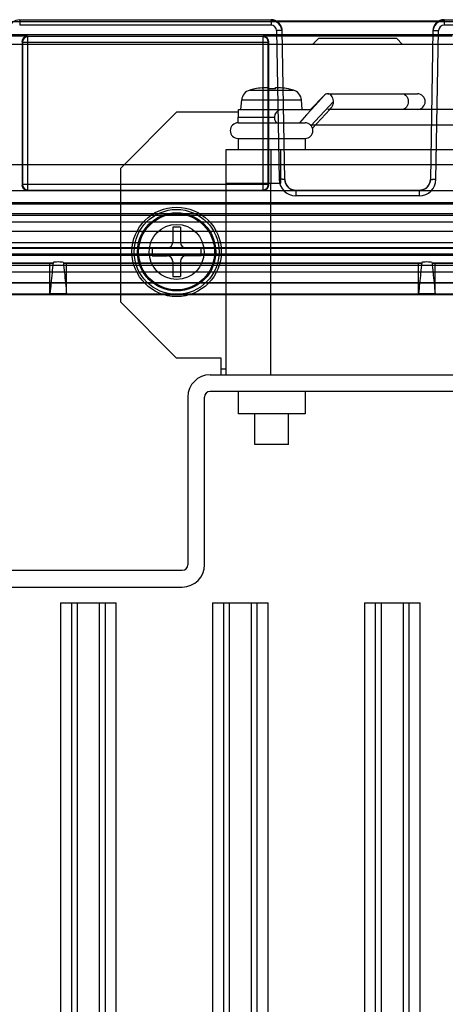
# Model space of a CAD drawing. Header units: millimetres. Extents: x 32 to 247, y 45 to 342.
# Tile 6 of 9: x 86 to 124, y 253 to 342. Entities that reach past the tile are written whole.
import ezdxf

# ---------------------------------------------------------------- set-up
doc = ezdxf.new("R2010")
doc.units = ezdxf.units.MM
doc.header["$LTSCALE"] = 25.054932
doc.layers.get('0').update_dxf_attribs({"linetype": 'CONTINUOUS'})

msp = doc.modelspace()

# ---------------------------------------------------------------- linework, layer by layer
at = {"color": 7, "linetype": 'Continuous'}
for p, q in [((232.192, 341.415), (47.109, 341.415)), ((85.9, 341.614), (85.898, 341.519)), ((85.9, 341.614), (85.9, 341.131)), ((85.9, 341.614), (108.401, 341.614)), ((108.401, 341.131), (85.9, 341.131)), ((108.403, 341.519), (108.401, 341.614)), ((108.401, 341.614), (108.401, 341.131)), ((108.403, 341.519), (123.898, 341.519)), ((123.9, 341.614), (123.898, 341.519)), ((123.9, 341.614), (123.9, 341.131)), ((123.9, 341.614), (155.401, 341.614)), ((155.401, 341.131), (123.9, 341.131)), ((231.281, 340.264), (48.019, 340.264)), ((108.901, 340.64), (109.133, 327.325)), ((109.401, 340.632), (109.387, 340.779)), ((109.633, 327.316), (109.401, 340.632)), ((109.409, 340.16), (122.892, 340.16)), ((122.9, 340.632), (122.668, 327.316)), ((122.916, 340.79), (122.9, 340.632)), ((123.168, 327.325), (123.4, 340.64)), ((45.9, 339.433), (233.4, 339.433)), ((86.607, 340.133), (84.891, 340.133)), ((86.107, 339.634), (86.107, 326.833)), ((86.107, 339.634), (86.142, 339.598)), ((86.142, 339.598), (86.142, 326.868)), ((86.142, 339.598), (108.159, 339.598)), ((86.607, 340.133), (86.642, 340.098)), ((86.642, 326.368), (86.642, 340.098)), ((107.659, 340.098), (86.642, 340.098)), ((107.659, 340.098), (107.694, 340.133)), ((107.659, 340.098), (107.659, 326.368)), ((109.41, 340.133), (107.694, 340.133)), ((108.159, 339.598), (108.194, 339.634)), ((108.159, 326.868), (108.159, 339.598)), ((108.194, 326.833), (108.194, 339.634)), ((112.65, 339.933), (112.15, 339.433)), ((119.65, 339.933), (112.65, 339.933)), ((120.15, 339.433), (119.65, 339.933)), ((124.607, 340.133), (122.891, 340.133)), ((106.491, 335.304), (110.41, 335.304)), ((106.95, 335.421), (106.95, 335.412)), ((108.1, 335.523), (108.1, 335.412)), ((108.8, 335.412), (108.8, 335.523)), ((109.95, 335.412), (109.95, 335.421)), ((113.479, 334.983), (121.5, 334.983)), ((105.7, 333.583), (105.775, 334.431)), ((105.775, 334.431), (111.126, 334.431)), ((111.2, 333.583), (111.126, 334.431)), ((113.156, 334.827), (111.934, 333.583)), ((111.978, 332.105), (113.992, 334.283)), ((99.95, 333.333), (94.95, 328.333)), ((105.5, 333.333), (99.95, 333.333)), ((105.5, 332.883), (105.5, 333.583)), ((105.5, 333.583), (112.034, 333.583)), ((112.11, 331.899), (113.658, 333.583)), ((135.422, 333.583), (113.479, 333.583)), ((113.658, 333.583), (113.798, 333.736)), ((105.45, 332.383), (105.45, 332.883)), ((105.45, 332.883), (108.7, 332.883)), ((105.45, 332.383), (111.45, 332.383)), ((111.583, 333.084), (110.951, 332.383)), ((136.973, 332.183), (111.927, 332.183)), ((105.45, 330.983), (105.45, 329.983)), ((105.45, 330.983), (111.45, 330.983)), ((111.45, 330.983), (111.45, 329.983)), ((104.375, 309.833), (104.375, 329.983)), ((104.375, 329.983), (139.631, 329.983)), ((108.388, 329.983), (108.388, 326.983)), ((109.27, 326.983), (109.27, 329.983)), ((218.357, 328.633), (61.943, 328.633)), ((94.95, 316.333), (94.95, 328.333)), ((104.375, 326.983), (109.27, 326.983)), ((108.375, 309.833), (108.375, 326.983)), ((229.85, 326.283), (49.45, 326.283)), ((86.142, 326.868), (86.107, 326.833)), ((108.159, 326.868), (86.142, 326.868)), ((86.642, 326.368), (86.607, 326.333)), ((86.607, 326.333), (107.694, 326.333)), ((86.642, 326.368), (107.659, 326.368)), ((107.694, 326.333), (107.659, 326.368)), ((108.194, 326.833), (108.159, 326.868)), ((110.633, 326.333), (110.633, 325.851)), ((121.668, 326.333), (110.633, 326.333)), ((121.668, 326.333), (121.668, 325.851)), ((65.596, 325.266), (213.705, 325.266)), ((121.668, 325.851), (110.633, 325.851)), ((49.703, 325.133), (229.598, 325.133)), ((229.576, 325.107), (49.725, 325.107)), ((48.05, 323.533), (231.25, 323.533)), ((49.725, 324.107), (229.576, 324.107)), ((52.533, 324.283), (226.768, 324.283)), ((229.629, 322.66), (49.672, 322.66)), ((99.6, 323.033), (99.6, 321.683)), ((100.3, 323.033), (99.6, 323.033)), ((100.3, 323.033), (100.3, 321.683)), ((49.672, 321.66), (229.629, 321.66)), ((229.606, 321.633), (49.695, 321.633)), ((200.541, 321.186), (78.76, 321.186)), ((200.518, 321.133), (78.782, 321.133)), ((97.75, 321.183), (97.75, 320.483)), ((99.1, 321.183), (97.75, 321.183)), ((100.8, 321.183), (102.15, 321.183)), ((102.15, 320.483), (102.15, 321.183)), ((229.606, 320.633), (49.695, 320.633)), ((213.588, 320.522), (65.713, 320.522)), ((78.789, 320.617), (200.511, 320.617)), ((97.75, 320.483), (99.1, 320.483)), ((99.6, 319.983), (99.6, 318.633)), ((100.3, 319.983), (100.3, 318.633)), ((102.15, 320.483), (100.8, 320.483)), ((88.6, 319.8), (71.643, 319.8)), ((78.776, 319.049), (200.525, 319.049)), ((200.511, 319.618), (78.789, 319.618)), ((88.6, 319.8), (88.89, 319.829)), ((88.6, 317.068), (88.6, 319.8)), ((89.811, 319.864), (121.89, 319.864)), ((89.811, 319.829), (90.1, 319.8)), ((121.6, 319.8), (90.1, 319.8)), ((90.1, 317.059), (90.1, 319.8)), ((121.6, 319.8), (121.89, 319.829)), ((121.6, 317.068), (121.6, 319.8)), ((122.811, 319.864), (156.49, 319.864)), ((122.811, 319.829), (123.1, 319.8)), ((156.2, 319.8), (123.1, 319.8)), ((123.1, 317.059), (123.1, 319.8)), ((99.6, 318.633), (100.3, 318.633)), ((200.525, 318.049), (78.776, 318.049)), ((200.518, 318.033), (78.783, 318.033)), ((78.768, 317.068), (200.533, 317.068)), ((78.783, 317.033), (200.518, 317.033)), ((88.6, 317.068), (88.604, 317.069)), ((121.6, 317.068), (121.604, 317.069)), ((94.95, 316.333), (99.95, 311.333)), ((103.95, 311.333), (99.95, 311.333)), ((103.95, 309.833), (103.95, 311.333)), ((104.375, 310.333), (103.95, 310.333)), ((102.95, 309.833), (186.95, 309.833)), ((100.95, 307.833), (100.95, 292.833)), ((102.45, 292.833), (102.45, 307.833)), ((186.95, 308.333), (102.95, 308.333)), ((105.45, 308.333), (105.45, 306.333)), ((111.45, 308.333), (111.45, 306.333)), ((111.45, 306.333), (105.45, 306.333)), ((106.95, 303.583), (106.95, 306.333)), ((109.95, 303.583), (109.95, 306.333)), ((109.95, 303.583), (106.95, 303.583)), ((60.95, 292.333), (100.45, 292.333)), ((60.95, 290.833), (100.45, 290.833)), ((89.561, 289.433), (89.561, 46.833)), ((89.561, 289.433), (94.54, 289.433)), ((90.561, 46.833), (90.561, 289.433)), ((91.05, 289.433), (91.05, 46.833)), ((93.05, 46.833), (93.05, 289.433)), ((93.54, 289.433), (93.54, 46.833)), ((94.54, 46.833), (94.54, 289.433)), ((103.161, 289.433), (103.161, 46.833)), ((103.161, 289.433), (108.14, 289.433)), ((104.161, 46.833), (104.161, 289.433)), ((104.65, 289.433), (104.65, 46.833)), ((106.65, 46.833), (106.65, 289.433)), ((107.14, 289.433), (107.14, 46.833)), ((108.14, 46.833), (108.14, 289.433)), ((116.761, 289.433), (116.761, 46.833)), ((116.761, 289.433), (121.74, 289.433)), ((117.761, 46.833), (117.761, 289.433)), ((118.25, 289.433), (118.25, 46.833)), ((120.25, 46.833), (120.25, 289.433)), ((120.74, 289.433), (120.74, 46.833)), ((121.74, 46.833), (121.74, 289.433))]:
    msp.add_line(p, q, dxfattribs=at)
for points in [[(85.9, 341.614), (85.56, 341.555), (85.259, 341.382), (85.035, 341.115), (84.916, 340.79)], [(109.387, 340.779), (109.27, 341.108), (109.046, 341.378), (108.743, 341.554), (108.401, 341.614)], [(123.9, 341.614), (123.56, 341.555), (123.259, 341.382), (123.035, 341.115), (122.916, 340.79)], [(113.156, 334.827), (112.383, 333.97), (111.583, 333.084)], [(110.633, 326.333), (110.328, 326.381), (110.051, 326.52), (109.83, 326.737), (109.686, 327.011), (109.633, 327.316)], [(122.668, 327.316), (122.615, 327.012), (122.471, 326.737), (122.25, 326.52), (121.973, 326.381), (121.668, 326.333)]]:
    msp.add_lwpolyline(points, dxfattribs=at)
for radius in [4, 3.8, 3.5, 3.402, 2.463]:
    msp.add_circle((99.95, 320.833), radius, dxfattribs=at)
for centre, radius, start, end in [((108.401, 340.614), 1, 1.01268, 90.00098), ((108.401, 340.631), 0.5, 1.01292, 90.01181), ((123.9, 340.614), 1, 89.99385, 178.98185), ((123.9, 340.631), 0.5, 89.98682, 178.98919), ((86.642, 339.598), 0.5, 90.02064, 179.97936), ((107.659, 339.598), 0.5, 0.02064, 89.97936), ((106.771, 334.344), 1, 106.25703, 175), ((108.45, 328.583), 7, 102.37363, 106.25703), ((108.45, 328.583), 6.991, 96.98333, 102.38937), ((108.45, 328.583), 6.837, 87.0658, 92.9342), ((108.45, 328.583), 6.991, 77.61063, 83.01667), ((108.45, 328.583), 7, 73.74297, 77.62637), ((110.13, 334.344), 1, 5, 73.74297), ((121.5, 334.283), 0.7, 270, 90), ((113.038, 334.283), 0.954, 359.99825, 4.21671), ((109.4, 332.883), 0.7, 90, 229.17926), ((105.45, 331.683), 0.7, 90, 270), ((111.45, 331.683), 0.7, 270, 90), ((110.633, 327.351), 1.5, 180.98979, 269.9902), ((110.633, 327.333), 1, 181, 270), ((121.668, 327.351), 1.5, 270.01037, 359.01043), ((121.668, 327.333), 1, 270, 359), ((86.642, 326.869), 0.5, 180.02064, 269.97936), ((107.659, 326.869), 0.5, 270.02064, 359.97936), ((99.1, 321.683), 0.5, 270, 360), ((100.8, 321.683), 0.5, 180, 270), ((99.1, 319.983), 0.5, 0, 90), ((100.8, 319.983), 0.5, 90, 180), ((102.95, 307.833), 2, 90, 180), ((102.95, 307.833), 0.5, 90, 180), ((100.45, 292.833), 2, 270, 360), ((100.45, 292.833), 0.5, 270, 360)]:
    msp.add_arc(centre, radius, start, end, dxfattribs=at)
for centre, major_axis, ratio, start_param, end_param in [((108.403, 340.52), (1, 0.006), 0.999543, 0.011632, 1.564977), ((123.898, 340.52), (1, -0.006), 0.999543, 1.576615, 3.129961), ((86.607, 339.633), (0.354, -0.354), 0.999695, 2.356347, 3.926839), ((107.694, 339.633), (0.354, 0.354), 0.999695, -0.785246, 0.785246), ((86.607, 326.834), (-0.354, -0.354), 0.999695, -0.785246, 0.785246), ((107.694, 326.834), (-0.354, 0.354), 0.999695, 2.356347, 3.926839)]:
    msp.add_ellipse(centre, major_axis=major_axis, ratio=ratio, start_param=start_param, end_param=end_param, dxfattribs=at)
for points, knots in [([(109.401, 340.632), (109.4, 340.654), (109.267, 340.619), (109.144, 340.655), (108.984, 340.642), (108.901, 340.64)], [0, 0, 0, 0, 0.13512, 0.499537, 1, 1, 1, 1]), ([(122.9, 340.632), (122.9, 340.632), (122.901, 340.633), (122.903, 340.633), (122.906, 340.634), (122.913, 340.635), (122.925, 340.637), (122.943, 340.638), (122.966, 340.639), (122.994, 340.64), (123.026, 340.641), (123.062, 340.642), (123.101, 340.642), (123.157, 340.642), (123.229, 340.642), (123.315, 340.642), (123.372, 340.641), (123.4, 340.64)], [0, 0, 0, 0, 0.002104, 0.006204, 0.012678, 0.021632, 0.047202, 0.083253, 0.129833, 0.186066, 0.25084, 0.32304, 0.40147, 0.484615, 0.658662, 0.83327, 1, 1, 1, 1]), ([(107.6, 335.523), (107.622, 335.525), (107.704, 335.535), (107.786, 335.542), (107.847, 335.545)], [0, 0, 0, 0, 0.260406, 1, 1, 1, 1]), ([(107.847, 335.545), (107.856, 335.546), (107.892, 335.547), (107.928, 335.548), (107.954, 335.548)], [0, 0, 0, 0, 0.268663, 1, 1, 1, 1]), ([(107.954, 335.548), (107.975, 335.548), (108.004, 335.548), (108.04, 335.545), (108.061, 335.542), (108.078, 335.538), (108.091, 335.534), (108.1, 335.528), (108.1, 335.523)], [0, 0, 0, 0, 0.408252, 0.57413, 0.712623, 0.823182, 0.905976, 1, 1, 1, 1]), ([(108.8, 335.523), (108.8, 335.528), (108.81, 335.534), (108.823, 335.538), (108.84, 335.542), (108.861, 335.545), (108.897, 335.548), (108.926, 335.548), (108.947, 335.548)], [0, 0, 0, 0, 0.09405, 0.176848, 0.287425, 0.425923, 0.591783, 1, 1, 1, 1]), ([(108.947, 335.548), (108.955, 335.548), (108.991, 335.548), (109.027, 335.546), (109.054, 335.545)], [0, 0, 0, 0, 0.230153, 1, 1, 1, 1]), ([(109.054, 335.545), (109.074, 335.544), (109.156, 335.539), (109.238, 335.53), (109.3, 335.523)], [0, 0, 0, 0, 0.23515, 1, 1, 1, 1]), ([(113.479, 334.983), (113.42, 334.983), (113.297, 334.953), (113.199, 334.874), (113.156, 334.827)], [0, 0, 0, 0, 0.479568, 1, 1, 1, 1]), ([(113.989, 334.354), (113.983, 334.437), (113.95, 334.598), (113.839, 334.804), (113.7, 334.926), (113.575, 334.975), (113.511, 334.983), (113.479, 334.983)], [0, 0, 0, 0, 0.284097, 0.547633, 0.783404, 0.893187, 1, 1, 1, 1]), ([(120.162, 334.983), (120.196, 334.983), (120.264, 334.974), (120.398, 334.918), (120.543, 334.779), (120.65, 334.549), (120.675, 334.374), (120.675, 334.283)], [0, 0, 0, 0, 0.105811, 0.214959, 0.451031, 0.716111, 1, 1, 1, 1]), ([(113.798, 333.736), (113.862, 333.805), (113.961, 333.983), (113.992, 334.181), (113.992, 334.283)], [0, 0, 0, 0, 0.478051, 1, 1, 1, 1]), ([(120.675, 334.283), (120.675, 334.193), (120.65, 334.018), (120.543, 333.788), (120.398, 333.649), (120.264, 333.593), (120.196, 333.583), (120.162, 333.583)], [0, 0, 0, 0, 0.283889, 0.548969, 0.785041, 0.894189, 1, 1, 1, 1]), ([(109.633, 327.316), (109.633, 327.316), (109.632, 327.317), (109.63, 327.318), (109.627, 327.319), (109.62, 327.32), (109.608, 327.321), (109.59, 327.322), (109.569, 327.323), (109.548, 327.324), (109.531, 327.325), (109.511, 327.325), (109.485, 327.326), (109.45, 327.326), (109.395, 327.327), (109.317, 327.327), (109.224, 327.326), (109.161, 327.325), (109.133, 327.325)], [0, 0, 0, 0, 0.002283, 0.006754, 0.013729, 0.023232, 0.049659, 0.085145, 0.128627, 0.178915, 0.206211, 0.23464, 0.294524, 0.364415, 0.443061, 0.624841, 0.83273, 1, 1, 1, 1]), ([(122.668, 327.316), (122.668, 327.316), (122.668, 327.317), (122.671, 327.318), (122.678, 327.319), (122.69, 327.321), (122.708, 327.322), (122.729, 327.323), (122.75, 327.324), (122.768, 327.325), (122.788, 327.325), (122.815, 327.326), (122.85, 327.326), (122.904, 327.327), (122.982, 327.327), (123.075, 327.326), (123.138, 327.325), (123.167, 327.325)], [0, 0, 0, 0, 0.001919, 0.005443, 0.018244, 0.043492, 0.07876, 0.122901, 0.174583, 0.202803, 0.232274, 0.294529, 0.36353, 0.441081, 0.620146, 0.82494, 1, 1, 1, 1]), ([(88.89, 319.884), (88.859, 319.574), (88.791, 318.952), (88.699, 318.013), (88.636, 317.385), (88.604, 317.069)], [0, 0, 0, 0, 0.33059, 0.663811, 1, 1, 1, 1]), ([(89.812, 319.884), (89.709, 319.904), (89.501, 319.932), (89.192, 319.932), (88.988, 319.905), (88.89, 319.884)], [0, 0, 0, 0, 0.338636, 0.675588, 1, 1, 1, 1]), ([(121.89, 319.884), (121.859, 319.574), (121.791, 318.952), (121.699, 318.013), (121.636, 317.385), (121.604, 317.069)], [0, 0, 0, 0, 0.33059, 0.663811, 1, 1, 1, 1]), ([(122.812, 319.884), (122.709, 319.904), (122.501, 319.932), (122.192, 319.932), (121.988, 319.905), (121.89, 319.884)], [0, 0, 0, 0, 0.338636, 0.675588, 1, 1, 1, 1]), ([(89.812, 319.843), (89.84, 319.559), (89.911, 318.964), (89.998, 318.035), (90.067, 317.391), (90.1, 317.059)], [0, 0, 0, 0, 0.305302, 0.64224, 1, 1, 1, 1]), ([(122.812, 319.843), (122.84, 319.559), (122.911, 318.964), (122.998, 318.035), (123.067, 317.391), (123.1, 317.059)], [0, 0, 0, 0, 0.305302, 0.64224, 1, 1, 1, 1]), ([(90.1, 317.068), (89.941, 317.068), (89.616, 317.069), (89.117, 317.069), (88.777, 317.069), (88.604, 317.069)], [0, 0, 0, 0, 0.319326, 0.652837, 1, 1, 1, 1]), ([(90.1, 317.059), (93.589, 317.059), (100.577, 317.073), (111.077, 317.067), (118.089, 317.068), (121.6, 317.068)], [0, 0, 0, 0, 0.332223, 0.66555, 1, 1, 1, 1]), ([(123.1, 317.068), (122.941, 317.068), (122.616, 317.069), (122.117, 317.069), (121.777, 317.069), (121.604, 317.069)], [0, 0, 0, 0, 0.319326, 0.652837, 1, 1, 1, 1]), ([(123.1, 317.058), (126.778, 317.058), (134.134, 317.071), (145.167, 317.072), (152.523, 317.067), (156.2, 317.067)], [0, 0, 0, 0, 0.333333, 0.666667, 1, 1, 1, 1])]:
    msp.add_open_spline(points, degree=3, knots=knots, dxfattribs=at)
msp.add_open_spline([(67.718, 319.829), (71.247, 319.829), (78.304, 319.846), (85.362, 319.864), (88.89, 319.864)], degree=3, dxfattribs=at)

doc.saveas('drawing.dxf')
